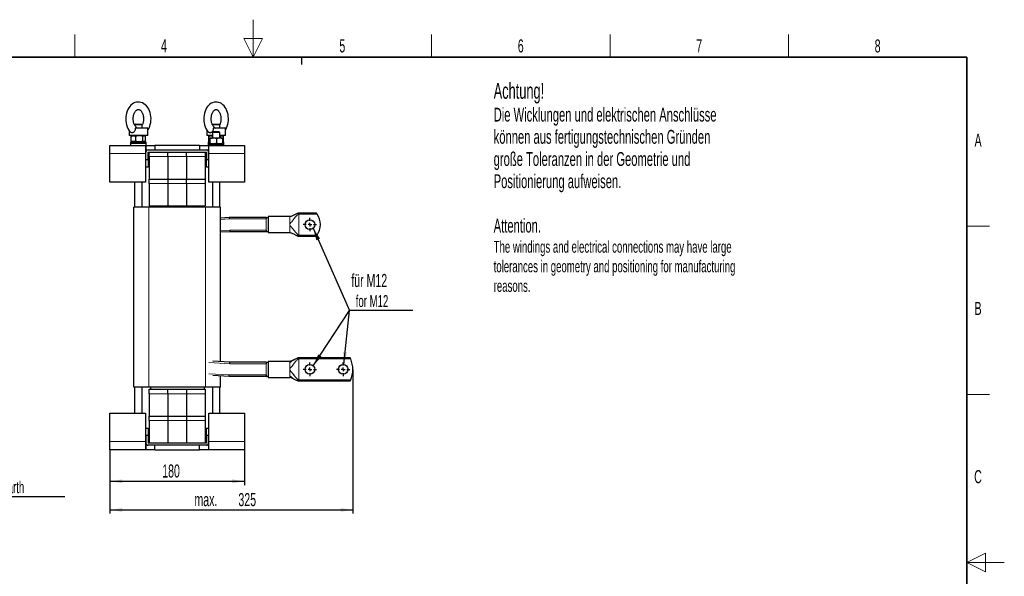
# Model space of a CAD drawing. Header units: millimetres. Extents: x 5 to 418, y 2 to 292.
# Tile 20 of 20: x 155 to 418, y 144 to 292. Entities that reach past the tile are written whole.
import ezdxf

# ---------------------------------------------------------------- set-up
doc = ezdxf.new("R2010")
doc.units = ezdxf.units.MM
doc.layers.add('SLD-0', color=7, linetype='Continuous')
doc.styles.add('SLDTEXTSTYLE0', font='TXT', dxfattribs={"width": 0.605})
doc.dimstyles.new('SLDDIMSTYLE1', dxfattribs={"dimtxt": 3.5, "dimasz": 3.302, "dimexe": 0, "dimexo": 0.0625, "dimgap": 0.875, "dimtad": 1, "dimlfac": 5, "dimrnd": 1e-09, "dimzin": 12, "dimdsep": 46, "dimtxsty": 'SLDTEXTSTYLE0', "dimsah": 1, "dimcen": 0.09, "dimadec": 0, "dimazin": 3, "dimtfac": 1, "dimtofl": 0, "dimtmove": 0, "dimatfit": 3, "dimfxl": 1, "dimfrac": 2, "dimtolj": 1, "dimtzin": 12, "dimarcsym": 0})
doc.dimstyles.new('SLDDIMSTYLE4', dxfattribs={"dimtxt": 0.18, "dimasz": 3.302, "dimexe": 0, "dimexo": 0.0625, "dimgap": 0, "dimtad": 0, "dimtih": 1, "dimtoh": 1, "dimdec": 0, "dimrnd": 1e-09, "dimzin": 0, "dimdsep": 46, "dimtxsty": 'Standard', "dimsah": 1, "dimcen": 0.09, "dimadec": 0, "dimazin": 0, "dimtfac": 3.302, "dimtdec": 0, "dimtofl": 0, "dimtmove": 0, "dimatfit": 3, "dimfxl": 1, "dimfrac": 2, "dimtolj": 1, "dimtzin": 0, "dimarcsym": 0})

# ---------------------------------------------------------------- blocks, each defined once
blk = doc.blocks.new('SW_NOTE_0')
at = {"layer": 'SLD-0', "color": 0}
blk.add_line((30.24, 0), (0, 0), dxfattribs=at)
at = {"layer": 'SLD-0', "color": 0, "attachment_point": 1, "style": 'SLDTEXTSTYLE0'}
for s, insert, char_height in [('M10 Erdung', (0.48, 9.78), 3.5), ('protective earth', (1.67, 4.12), 3.175)]:
    blk.add_mtext(s, dxfattribs=dict(at, insert=insert, char_height=char_height))
blk = doc.blocks.new('_D_4')
at = {"layer": 'SLD-0'}
for p, q in [((178.67, 177.44), (178.67, 168.01)), ((214.67, 177.44), (214.67, 168.01)), ((178.67, 169.01), (214.67, 169.01))]:
    blk.add_line(p, q, dxfattribs=at)
for points in [[(178.67, 169.01), (181.97, 168.5), (181.97, 169.52)], [(214.67, 169.01), (211.37, 169.52), (211.37, 168.5)]]:
    blk.add_solid(points, dxfattribs=at)
at = {"layer": 'SLD-0', "insert": (192.66, 173.52), "char_height": 3.5, "attachment_point": 1, "style": 'SLDTEXTSTYLE0'}
blk.add_mtext('180', dxfattribs=at)
blk = doc.blocks.new('_D_5')
at = {"layer": 'SLD-0', "color": 7}
for p, q in [((243.67, 198.95), (243.67, 160.35)), ((178.67, 177.44), (178.67, 160.35)), ((178.67, 161.35), (243.67, 161.35))]:
    blk.add_line(p, q, dxfattribs=at)
for points in [[(178.67, 161.35), (181.97, 160.84), (181.97, 161.86)], [(243.67, 161.35), (240.37, 161.86), (240.37, 160.84)]]:
    blk.add_solid(points, dxfattribs=at)
at = {"layer": 'SLD-0', "color": 7, "char_height": 3.5, "attachment_point": 1, "style": 'SLDTEXTSTYLE0'}
for s, insert in [('max.', (201.28, 165.86)), ('325', (213.04, 165.86))]:
    blk.add_mtext(s, dxfattribs=dict(at, insert=insert))
blk = doc.blocks.new('SW_NOTE_0_1')
at = {"layer": 'SLD-0', "color": 0}
blk.add_line((17, 0), (0, 0), dxfattribs=at)
blk.add_line((17, 0), (0, 0), dxfattribs=at)
blk.add_line((17, 0), (0, 0), dxfattribs=at)
at = {"layer": 'SLD-0', "color": 0, "attachment_point": 1, "style": 'SLDTEXTSTYLE0'}
for s, insert, char_height in [('für M12', (0.5, 9.79), 3.5), ('for M12', (1.69, 4.12), 3.175)]:
    blk.add_mtext(s, dxfattribs=dict(at, insert=insert, char_height=char_height))
blk = doc.blocks.new('SW_CENTERMARKSYMBOL_0')
at = {"layer": 'SLD-0', "color": 0}
for p, q in [((-1, 0), (-1.8, 0)), ((0, 0), (-0.5, 0)), ((0, 1), (0, 1.8)), ((0, 0), (0, 0.5)), ((0, 0), (0, -0.5)), ((0, 0), (0.5, 0)), ((1, 0), (1.8, 0)), ((0, -1), (0, -1.8))]:
    blk.add_line(p, q, dxfattribs=at)
blk = doc.blocks.new('SW_CENTERMARKSYMBOL_1')
at = {"layer": 'SLD-0', "color": 0}
for p, q in [((-1, 0), (-1.8, 0)), ((0, 0), (-0.5, 0)), ((0, 1), (0, 1.8)), ((0, 0), (0, 0.5)), ((0, 0), (0, -0.5)), ((0, 0), (0.5, 0)), ((1, 0), (1.8, 0)), ((0, -1), (0, -1.8))]:
    blk.add_line(p, q, dxfattribs=at)
blk = doc.blocks.new('SW_CENTERMARKSYMBOL_2')
at = {"layer": 'SLD-0', "color": 0}
for p, q in [((-1, 0), (-1.8, 0)), ((0, 0), (-0.5, 0)), ((0, 1), (0, 1.8)), ((0, 0), (0, 0.5)), ((0, 0), (0, -0.5)), ((0, 0), (0.5, 0)), ((1, 0), (1.8, 0)), ((0, -1), (0, -1.8))]:
    blk.add_line(p, q, dxfattribs=at)

msp = doc.modelspace()

# ---------------------------------------------------------------- linework, layer by layer
at = {"color": 7, "linetype": 'Continuous', "lineweight": 25}
for p, q in [((185.4718, 264.5356), (185.2718, 264.3356)), ((187.2718, 264.3356), (185.2718, 264.3356)), ((185.4718, 264.5356), (187.0718, 264.5356)), ((185.9029, 263.5748), (186.0647, 263.4756)), ((187.2718, 264.3356), (187.0718, 264.5356)), ((187.2718, 263.4756), (187.2718, 264.3356)), ((207.8773, 264.3356), (206.0718, 264.3356)), ((206.2718, 264.5356), (206.103, 264.3669)), ((206.2718, 264.5356), (207.7162, 264.5356)), ((206.7482, 263.5646), (206.895, 263.4756)), ((207.7162, 264.5356), (207.8718, 264.5356)), ((208.0718, 264.3356), (207.8718, 264.5356)), ((208.0718, 264.3356), (207.8773, 264.3356)), ((208.0718, 263.4756), (208.0718, 264.3356)), ((183.7718, 262.9253), (183.7718, 261.4756)), ((188.1016, 261.4756), (183.7718, 261.4756)), ((184.3308, 260.0275), (184.3308, 261.3238)), ((184.5718, 261.4756), (184.4457, 261.4028)), ((188.7718, 263.4756), (185.4365, 263.4756)), ((185.555, 260.0275), (185.555, 261.3238)), ((187.496, 260.0275), (187.496, 261.3238)), ((188.0979, 261.4028), (187.9718, 261.4756)), ((188.7718, 261.4756), (188.1016, 261.4756)), ((188.2128, 260.0275), (188.2128, 261.3238)), ((188.7718, 261.4756), (188.7718, 263.4756)), ((204.5718, 263.0106), (204.5718, 261.4756)), ((206.0718, 261.4756), (204.5718, 261.4756)), ((205.1308, 260.0275), (205.1308, 261.3238)), ((205.3718, 261.4756), (205.2457, 261.4028)), ((205.3777, 260.8756), (206.3471, 260.8756)), ((206.2718, 262.5356), (206.0718, 262.3356)), ((206.0718, 262.3356), (206.0718, 260.8756)), ((207.6631, 262.3356), (206.0718, 262.3356)), ((207.5448, 262.5356), (206.2718, 262.5356)), ((209.5718, 263.4756), (206.3096, 263.4756)), ((206.3471, 260.8756), (208.0412, 260.8756)), ((207.8718, 262.5356), (207.5448, 262.5356)), ((208.0718, 262.3356), (207.6631, 262.3356)), ((208.0718, 262.3356), (207.8718, 262.5356)), ((208.0412, 260.8756), (208.7699, 260.8756)), ((208.0718, 260.8756), (208.0718, 262.3356)), ((209.5718, 261.4756), (208.0718, 261.4756)), ((208.296, 261.3238), (208.0718, 261.3757)), ((208.296, 260.8756), (208.296, 261.3238)), ((208.8979, 261.4028), (208.7718, 261.4756)), ((209.0128, 260.0275), (209.0128, 261.3238)), ((209.5718, 261.4756), (209.5718, 263.4756)), ((178.6718, 256.6756), (178.6718, 258.8756)), ((178.6718, 258.8756), (188.1718, 258.8756)), ((184.3718, 259.8756), (184.1718, 259.6756)), ((184.1718, 259.6756), (184.1718, 259.4756)), ((188.3718, 259.6756), (184.1718, 259.6756)), ((184.1718, 259.4756), (184.1718, 258.8756)), ((184.1718, 259.4756), (188.3718, 259.4756)), ((184.1718, 259.4756), (185.1808, 259.4756)), ((184.3718, 259.8756), (188.1718, 259.8756)), ((184.4457, 259.9484), (184.5718, 259.8756)), ((185.1808, 259.4756), (188.3718, 259.4756)), ((187.9718, 259.8756), (188.0979, 259.9484)), ((188.3718, 259.6756), (188.1718, 259.8756)), ((188.1718, 258.8756), (188.1718, 256.6756)), ((188.1718, 258.8756), (188.3425, 258.8756)), ((188.3425, 258.8756), (190.6718, 258.8756)), ((188.3718, 259.4756), (188.3718, 259.6756)), ((188.3718, 258.8756), (188.3718, 259.4756)), ((190.6718, 258.8756), (190.6718, 257.6756)), ((202.6718, 258.8756), (190.6718, 258.8756)), ((202.6718, 258.8756), (202.6718, 257.6756)), ((202.6718, 258.8756), (205.0011, 258.8756)), ((205.1718, 259.8756), (204.9718, 259.6756)), ((204.9718, 259.6756), (204.9718, 259.4756)), ((205.2961, 259.6756), (204.9718, 259.6756)), ((204.9718, 259.4756), (204.9718, 259.0756)), ((204.9718, 259.4756), (205.2961, 259.4756)), ((205.1718, 259.2756), (204.9718, 259.0756)), ((204.9718, 259.0756), (204.9718, 258.8756)), ((209.1718, 259.0756), (204.9718, 259.0756)), ((205.0011, 258.8756), (205.1718, 258.8756)), ((205.2961, 259.9658), (205.1308, 260.0275)), ((205.1718, 259.8756), (205.2961, 259.8756)), ((205.1718, 259.2756), (208.9718, 259.2756)), ((205.1718, 256.6756), (205.1718, 258.8756)), ((205.1718, 258.8756), (214.6718, 258.8756)), ((205.2457, 259.9484), (205.2961, 259.9193)), ((205.2961, 259.4275), (205.2961, 260.7238)), ((205.4593, 259.4275), (205.4593, 260.7238)), ((207.2349, 259.4275), (207.2349, 260.7238)), ((208.8475, 259.4275), (208.8475, 260.7238)), ((209.0128, 260.0275), (208.8475, 259.9404)), ((208.8475, 259.9193), (208.8979, 259.9484)), ((208.8475, 259.8756), (208.9718, 259.8756)), ((209.1718, 259.6756), (208.8475, 259.6756)), ((208.8475, 259.4756), (209.1718, 259.4756)), ((209.1718, 259.6756), (208.9718, 259.8756)), ((209.1718, 259.0756), (208.9718, 259.2756)), ((209.1718, 259.4756), (209.1718, 259.6756)), ((209.1718, 259.0756), (209.1718, 259.4756)), ((209.1718, 258.8756), (209.1718, 259.0756)), ((214.6718, 258.8756), (214.6718, 256.6756)), ((178.6718, 249.0756), (178.6718, 256.6756)), ((188.1718, 257.6756), (188.3425, 257.6756)), ((188.1718, 256.6756), (188.1718, 249.0756)), ((188.2718, 255.0756), (188.2718, 257.0756)), ((188.3425, 257.6756), (188.8718, 257.6756)), ((188.8718, 257.6756), (204.4718, 257.6756)), ((188.8718, 255.0756), (188.8718, 257.0756)), ((188.8718, 257.0756), (204.4718, 257.0756)), ((189.1718, 255.8756), (189.1718, 257.0756)), ((189.1718, 255.8756), (189.1718, 249.8756)), ((194.1718, 255.8756), (194.1718, 257.0756)), ((194.1718, 255.8756), (194.1718, 249.8756)), ((199.1718, 255.8756), (199.1718, 257.0756)), ((199.1718, 255.8756), (199.1718, 249.8756)), ((204.1718, 257.0756), (204.1718, 255.8756)), ((204.1718, 255.8756), (204.1718, 249.8756)), ((204.4718, 257.6756), (205.0011, 257.6756)), ((204.4718, 255.0756), (204.4718, 257.0756)), ((205.0011, 257.6756), (205.1718, 257.6756)), ((205.0718, 255.0756), (205.0718, 257.0756)), ((205.1718, 249.0756), (205.1718, 256.6756)), ((214.6718, 256.6756), (214.6718, 249.0756)), ((188.2718, 255.0756), (188.8718, 255.0756)), ((188.2718, 253.0756), (188.2718, 255.0756)), ((188.8718, 253.0756), (188.2718, 253.0756)), ((188.8718, 255.0756), (188.8718, 253.0756)), ((204.4718, 255.0756), (205.0718, 255.0756)), ((204.4718, 253.0756), (204.4718, 255.0756)), ((205.0718, 253.0756), (204.4718, 253.0756)), ((205.0718, 255.0756), (205.0718, 253.0756)), ((188.1718, 249.0756), (178.6718, 249.0756)), ((185.2718, 249.0756), (185.2718, 242.3556)), ((187.2718, 242.3556), (187.2718, 249.0756)), ((189.1718, 248.6756), (189.1718, 249.8756)), ((189.1718, 249.8756), (194.1718, 249.8756)), ((189.1718, 248.6756), (189.1718, 242.6756)), ((194.1718, 249.8756), (194.1718, 248.6756)), ((194.1718, 249.8756), (199.1718, 249.8756)), ((194.1718, 248.6756), (194.1718, 242.6756)), ((199.1718, 249.8756), (204.1718, 249.8756)), ((199.1718, 248.6756), (199.1718, 249.8756)), ((199.1718, 248.6756), (199.1718, 242.6756)), ((204.1718, 249.8756), (204.1718, 248.6756)), ((204.1718, 248.6756), (204.1718, 242.6756)), ((214.6718, 249.0756), (205.1718, 249.0756)), ((206.0718, 249.0756), (206.0718, 242.3556)), ((208.0718, 242.3556), (208.0718, 249.0756)), ((189.1718, 242.6756), (194.1718, 242.6756)), ((189.4918, 242.6756), (189.4918, 242.3556)), ((194.1718, 242.6756), (199.1718, 242.6756)), ((199.1718, 242.6756), (204.1718, 242.6756)), ((203.8518, 242.6756), (203.8518, 242.3556)), ((185.0718, 194.1556), (185.0718, 242.3556)), ((189.0718, 242.3556), (185.0718, 242.3556)), ((204.2718, 242.3556), (189.0718, 242.3556)), ((208.2718, 242.3556), (204.2718, 242.3556)), ((208.2718, 200.9945), (208.2718, 242.3556)), ((226.7718, 239.8145), (220.9718, 239.8145)), ((220.9718, 239.8145), (220.9718, 235.5545)), ((233.8948, 240.7845), (229.1718, 240.7845)), ((210.5319, 239.581), (208.2718, 239.4446)), ((210.5319, 239.581), (210.556, 239.1818)), ((220.4718, 239.581), (210.5319, 239.581)), ((210.7608, 235.7879), (208.2718, 235.6377)), ((210.7367, 236.1872), (210.7608, 235.7879)), ((220.4718, 235.7879), (210.7608, 235.7879)), ((220.9718, 235.5545), (226.7718, 235.5545)), ((229.1718, 234.5845), (233.8948, 234.5845)), ((210.7608, 200.8442), (206.2083, 201.119)), ((210.7367, 200.445), (210.7608, 200.8442)), ((220.4718, 200.8442), (210.7608, 200.8442)), ((226.7718, 201.0777), (220.9718, 201.0777)), ((220.9718, 201.0777), (220.9718, 196.8177)), ((226.7718, 201.0777), (226.9032, 201.099)), ((242.9703, 202.0477), (229.1718, 202.0477)), ((210.5319, 197.0511), (206.2083, 197.3121)), ((208.2718, 194.1556), (208.2718, 197.1875)), ((210.5319, 197.0511), (210.556, 197.4504)), ((220.4718, 197.0511), (210.5319, 197.0511)), ((220.9718, 196.8177), (226.7718, 196.8177)), ((227.0539, 196.7701), (226.7718, 196.8177)), ((229.1718, 195.8477), (242.9703, 195.8477)), ((189.0718, 194.1556), (185.0718, 194.1556)), ((185.2718, 194.1556), (185.2718, 187.2356)), ((187.2718, 187.2356), (187.2718, 194.1556)), ((204.2718, 194.1556), (189.0718, 194.1556)), ((189.1718, 193.6356), (189.4918, 193.6356)), ((189.1718, 192.4356), (189.1718, 193.6356)), ((189.1718, 192.4356), (189.1718, 186.4356)), ((189.4918, 194.1556), (189.4918, 193.6356)), ((189.4918, 193.6356), (203.8518, 193.6356)), ((194.1718, 192.4356), (194.1718, 193.6356)), ((194.1718, 192.4356), (194.1718, 186.4356)), ((199.1718, 193.6356), (199.1718, 192.4356)), ((199.1718, 192.4356), (199.1718, 186.4356)), ((203.8518, 194.1556), (203.8518, 193.6356)), ((203.8518, 193.6356), (204.1718, 193.6356)), ((204.1718, 193.6356), (204.1718, 192.4356)), ((204.1718, 192.4356), (204.1718, 186.4356)), ((208.2718, 194.1556), (204.2718, 194.1556)), ((206.0718, 194.1556), (206.0718, 187.2356)), ((208.0718, 187.2356), (208.0718, 194.1556)), ((178.6718, 187.2356), (188.1718, 187.2356)), ((178.6718, 179.6356), (178.6718, 187.2356)), ((188.1718, 187.2356), (188.1718, 179.6356)), ((205.1718, 187.2356), (214.6718, 187.2356)), ((205.1718, 179.6356), (205.1718, 187.2356)), ((214.6718, 187.2356), (214.6718, 179.6356)), ((189.1718, 186.4356), (194.1718, 186.4356)), ((189.1718, 185.2356), (189.1718, 186.4356)), ((189.1718, 185.2356), (189.1718, 179.2356)), ((194.1718, 186.4356), (199.1718, 186.4356)), ((194.1718, 186.4356), (194.1718, 185.2356)), ((194.1718, 185.2356), (194.1718, 179.2356)), ((199.1718, 186.4356), (199.1718, 185.2356)), ((199.1718, 186.4356), (204.1718, 186.4356)), ((199.1718, 185.2356), (199.1718, 179.2356)), ((204.1718, 186.4356), (204.1718, 185.2356)), ((204.1718, 185.2356), (204.1718, 179.2356)), ((188.2718, 183.2356), (188.8718, 183.2356)), ((188.2718, 181.2356), (188.2718, 183.2356)), ((188.8718, 183.2356), (188.8718, 181.2356)), ((204.4718, 183.2356), (205.0718, 183.2356)), ((204.4718, 181.2356), (204.4718, 183.2356)), ((205.0718, 183.2356), (205.0718, 181.2356)), ((178.6718, 177.4356), (178.6718, 179.6356)), ((188.1718, 179.6356), (188.1718, 177.4356)), ((188.8718, 181.2356), (188.2718, 181.2356)), ((188.2718, 181.2356), (188.2718, 179.2356)), ((188.8718, 181.2356), (188.8718, 179.2356)), ((204.4718, 179.2356), (188.8718, 179.2356)), ((204.4718, 181.2356), (204.4718, 179.2356)), ((205.0718, 181.2356), (204.4718, 181.2356)), ((205.0718, 181.2356), (205.0718, 179.2356)), ((205.1718, 177.4356), (205.1718, 179.6356)), ((214.6718, 179.6356), (214.6718, 177.4356)), ((188.1718, 177.4356), (178.6718, 177.4356)), ((188.3425, 178.6356), (188.1718, 178.6356)), ((188.3425, 177.4356), (188.1718, 177.4356)), ((188.8718, 178.6356), (188.3425, 178.6356)), ((190.6718, 177.4356), (188.3425, 177.4356)), ((204.4718, 178.6356), (188.8718, 178.6356)), ((190.6718, 177.4356), (190.6718, 178.6356)), ((190.6718, 177.4356), (202.6718, 177.4356)), ((202.6718, 177.4356), (202.6718, 178.6356)), ((205.0011, 177.4356), (202.6718, 177.4356)), ((205.0011, 178.6356), (204.4718, 178.6356)), ((205.1718, 178.6356), (205.0011, 178.6356)), ((205.1718, 177.4356), (205.0011, 177.4356)), ((214.6718, 177.4356), (205.1718, 177.4356))]:
    msp.add_line(p, q, dxfattribs=at)
at = {"color": 7, "linetype": 'Continuous', "lineweight": 18}
for p, q in [((188.3425, 258.8756), (188.3425, 257.6756)), ((205.0011, 258.8756), (205.0011, 257.6756)), ((188.1718, 256.6756), (178.6718, 256.6756)), ((194.1718, 255.8756), (189.1718, 255.8756)), ((199.1718, 255.8756), (194.1718, 255.8756)), ((204.1718, 255.8756), (199.1718, 255.8756)), ((214.6718, 256.6756), (205.1718, 256.6756)), ((194.1718, 248.6756), (189.1718, 248.6756)), ((199.1718, 248.6756), (194.1718, 248.6756)), ((204.1718, 248.6756), (199.1718, 248.6756)), ((189.0718, 194.1556), (189.0718, 242.3556)), ((204.2718, 194.1556), (204.2718, 242.3556)), ((229.1718, 240.4978), (229.1718, 234.8711)), ((229.1718, 240.4978), (234.1052, 240.4978)), ((210.556, 239.1818), (208.2718, 239.0439)), ((220.4718, 239.1818), (210.556, 239.1818)), ((220.4718, 239.1818), (220.4718, 236.1872)), ((226.7718, 237.5507), (226.7718, 237.8182)), ((210.7367, 236.1872), (208.2718, 236.0384)), ((220.4718, 236.1872), (210.7367, 236.1872)), ((234.1052, 234.8711), (229.1718, 234.8711)), ((210.7367, 200.445), (205.1606, 200.7815)), ((220.4718, 200.445), (210.7367, 200.445)), ((220.4718, 200.445), (220.4718, 197.4504)), ((226.7718, 200.6709), (226.7718, 200.7428)), ((229.1718, 202.0477), (229.1718, 202.0321)), ((229.1718, 201.761), (229.1718, 196.1344)), ((229.1718, 201.761), (243.0994, 201.761)), ((210.556, 197.4504), (205.1606, 197.776)), ((226.7718, 198.8139), (226.7718, 199.0814)), ((220.4718, 197.4504), (210.556, 197.4504)), ((226.7718, 197.1526), (226.7718, 197.2245)), ((243.0994, 196.1344), (229.1718, 196.1344)), ((229.1718, 195.8633), (229.1718, 195.8477)), ((194.1718, 192.4356), (189.1718, 192.4356)), ((199.1718, 192.4356), (194.1718, 192.4356)), ((204.1718, 192.4356), (199.1718, 192.4356)), ((194.1718, 185.2356), (189.1718, 185.2356)), ((199.1718, 185.2356), (194.1718, 185.2356)), ((204.1718, 185.2356), (199.1718, 185.2356)), ((178.6718, 179.6356), (188.1718, 179.6356)), ((205.1718, 179.6356), (214.6718, 179.6356)), ((188.3425, 177.4356), (188.3425, 178.6356)), ((205.0011, 177.4356), (205.0011, 178.6356))]:
    msp.add_line(p, q, dxfattribs=at)
at = {"color": 7, "linetype": 'Continuous', "lineweight": 25, "flags": 128}
for points in [[(188.7718, 262.9307), (188.8854, 263.0928), (189.122, 263.5251), (189.3182, 263.9933), (189.4713, 264.4897), (189.5792, 265.0066), (189.6409, 265.5366), (189.6559, 266.0728), (189.6239, 266.6082), (189.545, 267.1358), (189.4196, 267.6488), (189.2483, 268.1404), (189.032, 268.6037), (188.7722, 269.0317), (188.4714, 269.4163), (188.134, 269.7497), (187.7661, 270.0249), (187.3755, 270.2364), (186.9706, 270.3815), (186.5596, 270.4598), (186.1493, 270.4728), (185.7453, 270.4225), (185.3531, 270.3115), (184.9765, 270.1421), (184.6187, 269.9161), (184.2833, 269.6351), (183.9743, 269.3015), (183.6963, 268.9189), (183.4541, 268.4925), (183.2517, 268.0291), (183.0921, 267.5364), (182.9775, 267.0221), (182.9089, 266.4935), (182.8869, 265.9578), (182.912, 265.4218), (182.984, 264.8927), (183.1025, 264.3771), (183.2671, 263.8819), (183.4768, 263.414), (183.7304, 262.9803), (184.0253, 262.5888), (184.2283, 262.3802), (184.2283, 262.3802)], [(209.5718, 263.014), (209.6347, 263.1068), (209.864, 263.5411), (210.0537, 264.011), (210.201, 264.5084), (210.3042, 265.0256), (210.3625, 265.5556), (210.3755, 266.0912), (210.3429, 266.6257), (210.2648, 267.1523), (210.1417, 267.6642), (209.9738, 268.1547), (209.7619, 268.6173), (209.5071, 269.0448), (209.2115, 269.4293), (208.8792, 269.7623), (208.5165, 270.0364), (208.1314, 270.2458), (207.7328, 270.3878), (207.3291, 270.4625), (206.927, 270.4715), (206.5322, 270.4174), (206.1499, 270.303), (205.7835, 270.1307), (205.4358, 269.9021), (205.11, 269.6187), (204.8101, 269.2824), (204.5408, 268.8968), (204.3067, 268.4676), (204.1117, 268.0018), (203.959, 267.5075), (203.8501, 266.9924), (203.786, 266.4637), (203.7672, 265.9284), (203.794, 265.3933), (203.8663, 264.8654), (203.9837, 264.3513), (204.1459, 263.8576), (204.3523, 263.3911), (204.6017, 262.9587), (204.8923, 262.5683), (205.059, 262.3954), (205.059, 262.3954)]]:
    msp.add_lwpolyline(points, dxfattribs=at)
at = {"color": 7, "linetype": 'Continuous', "lineweight": 25}
for centre in [(232.1718, 237.6845), (232.1718, 198.9477), (241.0718, 198.9477)]:
    msp.add_circle(centre, 1.3, dxfattribs=at)
for centre, radius, start, end in [((188.8718, 257.0756), 0.6, 90, 180), ((204.4718, 257.0756), 0.6, 0, 90), ((229.9718, 237.6845), 5, 325.759583, 34.240417), ((236.4718, 198.9477), 7.2, 336.999402, 23.000598), ((188.8718, 179.2356), 0.6, 180, 270), ((204.4718, 179.2356), 0.6, 270, 0)]:
    msp.add_arc(centre, radius, start, end, dxfattribs=at)
for points, knots in [([(185.9064, 263.5804), (185.8526, 263.6144), (185.7412, 263.6848), (185.5628, 263.8585), (185.3887, 264.0864), (185.2317, 264.3614), (185.0979, 264.6773), (184.9928, 265.0275), (184.9206, 265.4032), (184.8845, 265.7948), (184.8862, 266.1918), (184.9257, 266.583), (185.0012, 266.9574), (185.1092, 267.3048), (185.2447, 267.6158), (185.4011, 267.8829), (185.5703, 268.1007), (185.7439, 268.2667), (185.9137, 268.3819), (186.0755, 268.4513), (186.2336, 268.4813), (186.3879, 268.472), (186.5532, 268.4199), (186.7195, 268.3264), (186.8923, 268.1847), (187.0665, 267.9891), (187.2331, 267.7379), (187.3796, 267.4425), (187.5002, 267.1091), (187.5899, 266.7455), (187.645, 266.3608), (187.663, 265.9652), (187.643, 265.5698), (187.586, 265.1849), (187.4936, 264.8237), (187.3875, 264.5256), (187.3046, 264.3685), (187.2718, 264.3064)], [0, 0, 0, 0, 0.02769211, 0.05730677, 0.08588281, 0.11413341, 0.14236191, 0.17068345, 0.19914124, 0.22771296, 0.25634395, 0.28496406, 0.31347802, 0.34182337, 0.369961, 0.39789779, 0.42572479, 0.45361602, 0.48194363, 0.51146853, 0.54363059, 0.58102167, 0.61246339, 0.64105571, 0.6682891, 0.69724038, 0.72559682, 0.75382584, 0.78208761, 0.81047446, 0.83899244, 0.86760074, 0.89623605, 0.9248137, 0.95325322, 0.98150126, 1, 1, 1, 1]), ([(206.7519, 263.5708), (206.7509, 263.5713), (206.7036, 263.596), (206.5955, 263.6753), (206.4291, 263.8382), (206.2626, 264.0617), (206.1113, 264.3315), (205.9809, 264.6437), (205.8772, 264.9912), (205.8046, 265.3656), (205.7665, 265.7573), (205.7647, 266.1554), (205.7994, 266.549), (205.8691, 266.9268), (205.9706, 267.2781), (206.0988, 267.5936), (206.2473, 267.8653), (206.4081, 268.0874), (206.5722, 268.2569), (206.7307, 268.3745), (206.8775, 268.4455), (207.0144, 268.4782), (207.1426, 268.4768), (207.283, 268.4395), (207.4326, 268.362), (207.593, 268.2375), (207.7593, 268.059), (207.9222, 267.8235), (208.0686, 267.542), (208.1926, 267.2197), (208.2886, 266.8643), (208.3524, 266.4844), (208.3811, 266.09), (208.3733, 265.6921), (208.3294, 265.3013), (208.2504, 264.9305), (208.1529, 264.6138), (208.0728, 264.4412), (208.039, 264.3684)], [0, 0, 0, 0, 0.00059222, 0.02814197, 0.05741783, 0.08573835, 0.11382519, 0.14194277, 0.17021656, 0.19867395, 0.22727924, 0.25596654, 0.2846567, 0.31324118, 0.34164358, 0.36980818, 0.39771908, 0.42543625, 0.45313916, 0.48112189, 0.51008685, 0.54142352, 0.57803909, 0.61027965, 0.63906563, 0.66625182, 0.69514526, 0.72335383, 0.75144334, 0.77959359, 0.80791613, 0.8364173, 0.86505117, 0.89374713, 0.92241848, 0.95096206, 0.97930649, 1, 1, 1, 1]), ([(185.4365, 263.4756), (185.4378, 263.3044), (185.4399, 263.0189), (185.2798, 262.6518), (185.0644, 262.4106), (184.8085, 262.2638), (184.557, 262.2196), (184.3543, 262.2565), (184.266, 262.3484), (184.2319, 262.3838)], [0, 0, 0, 0, 0.21416997, 0.3571706, 0.50059696, 0.63619869, 0.77333476, 0.91249666, 1, 1, 1, 1]), ([(184.3308, 261.3238), (184.4302, 261.3662), (184.6308, 261.4519), (184.8382, 261.4677), (184.9429, 261.4756)], [0, 0, 0, 0, 0.49545796, 1, 1, 1, 1]), ([(184.3308, 261.3238), (184.3574, 261.3466), (184.3959, 261.3796), (184.436, 261.3909), (184.4483, 261.3943)], [0, 0, 0, 0, 0.692468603, 1, 1, 1, 1]), ([(184.9429, 261.4756), (184.9574, 261.4754), (185.0673, 261.4741), (185.2744, 261.4409), (185.4609, 261.3631), (185.555, 261.3238)], [0, 0, 0, 0, 0.07008803, 0.5307834, 1, 1, 1, 1]), ([(186.5255, 261.4756), (186.5025, 261.4754), (186.3283, 261.4741), (185.9998, 261.4409), (185.7042, 261.3631), (185.555, 261.3238)], [0, 0, 0, 0, 0.07008803, 0.5307834, 1, 1, 1, 1]), ([(187.496, 261.3238), (187.3384, 261.3662), (187.0203, 261.4519), (186.6914, 261.4677), (186.5255, 261.4756)], [0, 0, 0, 0, 0.49545796, 1, 1, 1, 1]), ([(187.496, 261.3238), (187.5228, 261.3443), (187.6396, 261.4337), (187.7609, 261.4574), (187.8544, 261.4756)], [0, 0, 0, 0, 0.22970824, 1, 1, 1, 1]), ([(187.8544, 261.4756), (187.8843, 261.4737), (188.0056, 261.466), (188.1238, 261.3849), (188.2128, 261.3238)], [0, 0, 0, 0, 0.246579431, 1, 1, 1, 1]), ([(206.3096, 263.4756), (206.3109, 263.3044), (206.3131, 263.0189), (206.1511, 262.6518), (205.9327, 262.4106), (205.672, 262.2639), (205.414, 262.2192), (205.1988, 262.259), (205.1021, 262.3564), (205.0618, 262.397)], [0, 0, 0, 0, 0.21162195, 0.35292127, 0.49464126, 0.62862971, 0.76413425, 0.90164051, 1, 1, 1, 1]), ([(205.1308, 261.3238), (205.2302, 261.3662), (205.4308, 261.4519), (205.6382, 261.4677), (205.7429, 261.4756)], [0, 0, 0, 0, 0.49545796, 1, 1, 1, 1]), ([(205.1308, 261.3238), (205.1574, 261.3466), (205.1959, 261.3796), (205.236, 261.3909), (205.2483, 261.3943)], [0, 0, 0, 0, 0.692468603, 1, 1, 1, 1]), ([(205.3777, 260.8756), (205.3757, 260.8754), (205.3611, 260.8741), (205.3335, 260.8409), (205.3086, 260.7631), (205.2961, 260.7238)], [0, 0, 0, 0, 0.07008803, 0.5307834, 1, 1, 1, 1]), ([(205.4593, 260.7238), (205.446, 260.7662), (205.4193, 260.8519), (205.3916, 260.8677), (205.3777, 260.8756)], [0, 0, 0, 0, 0.49545796, 1, 1, 1, 1]), ([(205.4593, 260.7238), (205.5257, 260.7443), (205.8149, 260.8337), (206.1155, 260.8574), (206.3471, 260.8756)], [0, 0, 0, 0, 0.22970824, 1, 1, 1, 1]), ([(205.7429, 261.4756), (205.7574, 261.4754), (205.8672, 261.4736), (205.9785, 261.4642), (206.0716, 261.4295), (206.0718, 261.4294)], [0, 0, 0, 0, 0.13177687, 0.99795901, 1, 1, 1, 1]), ([(206.3471, 260.8756), (206.4212, 260.8737), (206.7217, 260.866), (207.0144, 260.7849), (207.2349, 260.7238)], [0, 0, 0, 0, 0.24657943, 1, 1, 1, 1]), ([(207.2349, 260.7238), (207.3659, 260.7662), (207.6302, 260.8519), (207.9034, 260.8677), (208.0412, 260.8756)], [0, 0, 0, 0, 0.49545796, 1, 1, 1, 1]), ([(208.0412, 260.8756), (208.0603, 260.8754), (208.2051, 260.8741), (208.4779, 260.8409), (208.7236, 260.7631), (208.8475, 260.7238)], [0, 0, 0, 0, 0.07008803, 0.5307834, 1, 1, 1, 1]), ([(208.296, 261.3238), (208.3228, 261.3443), (208.4396, 261.4337), (208.5609, 261.4574), (208.6544, 261.4756)], [0, 0, 0, 0, 0.22970824, 1, 1, 1, 1]), ([(208.6544, 261.4756), (208.6843, 261.4737), (208.8056, 261.466), (208.9238, 261.3849), (209.0128, 261.3238)], [0, 0, 0, 0, 0.246579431, 1, 1, 1, 1]), ([(208.7659, 260.8756), (208.7678, 260.8754), (208.7825, 260.8741), (208.8101, 260.8409), (208.8349, 260.7631), (208.8475, 260.7238)], [0, 0, 0, 0, 0.07008803, 0.5307834, 1, 1, 1, 1]), ([(184.9429, 259.8756), (184.9284, 259.8758), (184.8185, 259.8772), (184.6113, 259.9103), (184.4249, 259.9882), (184.3308, 260.0275)], [0, 0, 0, 0, 0.07008803, 0.5307834, 1, 1, 1, 1]), ([(184.4483, 259.957), (184.436, 259.9604), (184.3959, 259.9716), (184.3574, 260.0046), (184.3308, 260.0275)], [0, 0, 0, 0, 0.3075314, 1, 1, 1, 1]), ([(185.555, 260.0275), (185.4556, 259.985), (185.2549, 259.8994), (185.0475, 259.8836), (184.9429, 259.8756)], [0, 0, 0, 0, 0.49545796, 1, 1, 1, 1]), ([(185.555, 260.0275), (185.7126, 259.985), (186.0307, 259.8994), (186.3596, 259.8836), (186.5255, 259.8756)], [0, 0, 0, 0, 0.49545796, 1, 1, 1, 1]), ([(186.5255, 259.8756), (186.5485, 259.8758), (186.7227, 259.8772), (187.0511, 259.9103), (187.3468, 259.9882), (187.496, 260.0275)], [0, 0, 0, 0, 0.07008803, 0.5307834, 1, 1, 1, 1]), ([(187.8544, 259.8756), (187.7609, 259.8939), (187.6396, 259.9176), (187.5228, 260.0069), (187.496, 260.0275)], [0, 0, 0, 0, 0.77029176, 1, 1, 1, 1]), ([(188.2128, 260.0275), (188.1238, 259.9663), (188.0056, 259.8852), (187.8843, 259.8775), (187.8544, 259.8756)], [0, 0, 0, 0, 0.75342057, 1, 1, 1, 1]), ([(205.2483, 259.957), (205.236, 259.9604), (205.1959, 259.9716), (205.1574, 260.0046), (205.1308, 260.0275)], [0, 0, 0, 0, 0.3075314, 1, 1, 1, 1]), ([(205.2961, 259.4275), (205.3093, 259.385), (205.3361, 259.2994), (205.3637, 259.2836), (205.3777, 259.2756)], [0, 0, 0, 0, 0.49545796, 1, 1, 1, 1]), ([(205.3777, 259.2756), (205.3796, 259.2758), (205.3943, 259.2772), (205.4219, 259.3103), (205.4467, 259.3882), (205.4593, 259.4275)], [0, 0, 0, 0, 0.07008803, 0.5307834, 1, 1, 1, 1]), ([(206.3471, 259.2756), (206.1155, 259.2939), (205.8149, 259.3176), (205.5257, 259.4069), (205.4593, 259.4275)], [0, 0, 0, 0, 0.77029176, 1, 1, 1, 1]), ([(207.2349, 259.4275), (207.0144, 259.3663), (206.7217, 259.2852), (206.4212, 259.2775), (206.3471, 259.2756)], [0, 0, 0, 0, 0.75342057, 1, 1, 1, 1]), ([(208.0412, 259.2756), (208.0221, 259.2758), (207.8774, 259.2772), (207.6045, 259.3103), (207.3589, 259.3882), (207.2349, 259.4275)], [0, 0, 0, 0, 0.07008803, 0.5307834, 1, 1, 1, 1]), ([(208.8475, 259.4275), (208.7166, 259.3862), (208.5191, 259.324), (208.248, 259.2821), (208.1103, 259.2778), (208.0412, 259.2756)], [0, 0, 0, 0, 0.49525132, 0.7468182, 1, 1, 1, 1]), ([(208.8475, 259.4275), (208.8342, 259.3862), (208.8143, 259.324), (208.7868, 259.2821), (208.7729, 259.2778), (208.7659, 259.2756)], [0, 0, 0, 0, 0.49525132, 0.746818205, 1, 1, 1, 1]), ([(229.1718, 240.7845), (229.1532, 240.7828), (229.0217, 240.7713), (228.723, 240.6373), (228.2046, 240.4029), (227.6506, 240.119), (227.1643, 239.8837), (226.8909, 239.8309), (226.7718, 239.8079)], [0, 0, 0, 0, 0.01668077, 0.11769087, 0.37615952, 0.71653562, 0.87651027, 1, 1, 1, 1]), ([(234.1052, 240.4978), (234.0775, 240.5378), (234.0228, 240.6166), (233.9549, 240.7072), (233.9112, 240.7638), (233.8959, 240.7831), (233.895, 240.7842), (233.8948, 240.7845)], [0, 0, 0, 0, 0.289726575, 0.570164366, 0.758900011, 0.948894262, 1, 1, 1, 1]), ([(220.9718, 239.4845), (220.8884, 239.5004), (220.7212, 239.5323), (220.555, 239.5647), (220.4718, 239.581)], [0, 0, 0, 0, 0.49894267, 1, 1, 1, 1]), ([(220.4718, 239.581), (220.4718, 239.58), (220.4718, 239.5778), (220.4718, 239.5607), (220.4718, 239.5339), (220.4718, 239.4972), (220.4718, 239.4518), (220.4718, 239.399), (220.4718, 239.3403), (220.4718, 239.2679), (220.4718, 239.2137), (220.4718, 239.1818)], [0, 0, 0, 0, 0.10611069, 0.21222155, 0.318285, 0.42426833, 0.53015918, 0.63595535, 0.741665, 0.84730573, 1, 1, 1, 1]), ([(220.4718, 236.1872), (220.4718, 236.1651), (220.4718, 236.1209), (220.4718, 236.0564), (220.4718, 235.9956), (220.4718, 235.94), (220.4718, 235.8913), (220.4718, 235.8506), (220.4718, 235.8194), (220.4718, 235.7939), (220.4718, 235.7902), (220.4718, 235.7879)], [0, 0, 0, 0, 0.10563039, 0.2112488, 0.31686682, 0.4224843, 0.52810116, 0.63371735, 0.73933293, 0.84494801, 1, 1, 1, 1]), ([(220.4718, 235.7879), (220.555, 235.8042), (220.7212, 235.8367), (220.8884, 235.8686), (220.9718, 235.8845)], [0, 0, 0, 0, 0.501057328, 1, 1, 1, 1]), ([(226.7718, 235.5611), (226.8773, 235.5421), (227.1755, 235.4885), (227.5509, 235.2949), (227.938, 235.1058), (228.2738, 234.9356), (228.5817, 234.7882), (228.8426, 234.6726), (229.0277, 234.6103), (229.1144, 234.5886), (229.1546, 234.5857), (229.1718, 234.5845)], [0, 0, 0, 0, 0.10444659, 0.29510562, 0.47777268, 0.61244479, 0.7660112, 0.90970881, 0.96441885, 0.98480572, 1, 1, 1, 1]), ([(233.8948, 234.5845), (233.8966, 234.5868), (233.9003, 234.5914), (233.9277, 234.6265), (233.9688, 234.6801), (234.0263, 234.7579), (234.0746, 234.8263), (234.1019, 234.8663), (234.1052, 234.8711)], [0, 0, 0, 0, 0.16254147, 0.32450404, 0.49984471, 0.71179528, 0.96472267, 1, 1, 1, 1]), ([(220.9718, 200.7477), (220.8881, 200.7629), (220.7195, 200.7937), (220.5548, 200.8273), (220.4718, 200.8442)], [0, 0, 0, 0, 0.49614575, 1, 1, 1, 1]), ([(220.4718, 200.8442), (220.4718, 200.8432), (220.4718, 200.841), (220.4718, 200.8239), (220.4718, 200.7971), (220.4718, 200.7604), (220.4718, 200.715), (220.4718, 200.6623), (220.4718, 200.6035), (220.4718, 200.5311), (220.4718, 200.477), (220.4718, 200.445)], [0, 0, 0, 0, 0.10611069, 0.21222155, 0.318285, 0.42426833, 0.53015918, 0.63595535, 0.741665, 0.84730573, 1, 1, 1, 1]), ([(229.1718, 202.0477), (229.1564, 202.0467), (229.1089, 202.0435), (229.034, 202.023), (228.8666, 201.9688), (228.6316, 201.8664), (228.3344, 201.7261), (228.048, 201.5828), (227.7753, 201.445), (227.5039, 201.3106), (227.261, 201.2016), (227.0573, 201.1257), (226.9541, 201.1005), (226.9051, 201.0886)], [0, 0, 0, 0, 0.01466828, 0.04536128, 0.08576224, 0.22545807, 0.38340019, 0.53292756, 0.66084257, 0.78489585, 0.90109792, 0.95297547, 1, 1, 1, 1]), ([(243.0994, 201.761), (243.0845, 201.7957), (243.0546, 201.8652), (243.0133, 201.9561), (242.9834, 202.0202), (242.9713, 202.0455), (242.9705, 202.0472), (242.9703, 202.0477)], [0, 0, 0, 0, 0.24041534, 0.48108171, 0.71264111, 0.9230503, 1, 1, 1, 1]), ([(226.7718, 198.8139), (226.859, 198.7073), (227.0504, 198.4732), (227.3097, 198.1482), (227.5911, 197.7951), (227.8827, 197.4312), (228.1899, 197.056), (228.4839, 196.7123), (228.7201, 196.4576), (228.8915, 196.2966), (228.9951, 196.2132), (229.0739, 196.1619), (229.1301, 196.1402), (229.1566, 196.135), (229.167, 196.1346), (229.1718, 196.1344)], [0, 0, 0, 0, 0.07802303, 0.17112385, 0.27880075, 0.41866542, 0.56372933, 0.72172445, 0.85718861, 0.91147459, 0.95420524, 0.98370015, 0.99421018, 0.99731058, 1, 1, 1, 1]), ([(220.4718, 197.4504), (220.4718, 197.4283), (220.4718, 197.3841), (220.4718, 197.3197), (220.4718, 197.2588), (220.4718, 197.2032), (220.4718, 197.1545), (220.4718, 197.1138), (220.4718, 197.0826), (220.4718, 197.0571), (220.4718, 197.0534), (220.4718, 197.0511)], [0, 0, 0, 0, 0.105630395, 0.211248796, 0.316866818, 0.422484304, 0.528101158, 0.633717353, 0.739332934, 0.844948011, 1, 1, 1, 1]), ([(220.4718, 197.0511), (220.5548, 197.0681), (220.7195, 197.1017), (220.8881, 197.1324), (220.9718, 197.1477)], [0, 0, 0, 0, 0.50385425, 1, 1, 1, 1]), ([(227.0528, 196.776), (227.1122, 196.7545), (227.3076, 196.6838), (227.6196, 196.5349), (227.9739, 196.3569), (228.327, 196.1781), (228.6362, 196.0284), (228.8833, 195.9229), (229.0442, 195.8674), (229.1058, 195.8557), (229.1206, 195.8529)], [0, 0, 0, 0, 0.06718103, 0.22091005, 0.44055007, 0.61185896, 0.7839753, 0.93032649, 0.98326902, 1, 1, 1, 1]), ([(242.9703, 195.8477), (242.9716, 195.8505), (242.9742, 195.856), (242.9943, 195.8985), (243.0239, 195.9624), (243.0606, 196.044), (243.0867, 196.1048), (243.0994, 196.1344)], [0, 0, 0, 0, 0.190514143, 0.380726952, 0.579014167, 0.795575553, 1, 1, 1, 1])]:
    msp.add_open_spline(points, degree=3, knots=knots, dxfattribs=at)
at = {"color": 7, "linetype": 'Continuous', "lineweight": 18}
for points, knots in [([(229.1718, 240.7845), (229.1596, 240.7837), (229.1321, 240.7821), (229.0894, 240.7721), (229.0104, 240.7485), (228.8392, 240.6784), (228.5853, 240.5524), (228.2624, 240.3844), (227.9005, 240.1974), (227.5149, 240.0178), (227.1374, 239.8614), (226.8847, 239.829), (226.7718, 239.8145)], [0, 0, 0, 0, 0.01061137, 0.02395602, 0.04027648, 0.09032269, 0.21486388, 0.353888, 0.507276, 0.69258429, 0.86272131, 1, 1, 1, 1]), ([(229.1718, 240.4978), (229.1596, 240.4963), (229.1318, 240.4929), (229.089, 240.4723), (229.0092, 240.4236), (228.8362, 240.2766), (228.5803, 240.006), (228.2552, 239.6284), (227.8911, 239.1835), (227.5049, 238.7024), (227.1298, 238.2318), (226.8823, 237.9459), (226.7718, 237.8182)], [0, 0, 0, 0, 0.010093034, 0.022914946, 0.038729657, 0.087683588, 0.210725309, 0.349047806, 0.502474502, 0.688876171, 0.861022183, 1, 1, 1, 1]), ([(226.7718, 237.5507), (226.8767, 237.4297), (227.1113, 237.1593), (227.4678, 236.7131), (227.8565, 236.2285), (228.2298, 235.7704), (228.5636, 235.3818), (228.8279, 235.1008), (229.0098, 234.9428), (229.1168, 234.8801), (229.1554, 234.8738), (229.1718, 234.8711)], [0, 0, 0, 0, 0.1318183, 0.29462674, 0.47202031, 0.6471674, 0.78603773, 0.89878397, 0.96802246, 0.9864052, 1, 1, 1, 1]), ([(226.7718, 235.5545), (226.879, 235.5413), (227.1186, 235.5118), (227.4776, 235.3671), (227.866, 235.189), (228.2374, 234.9977), (228.5687, 234.8251), (228.831, 234.6946), (229.0113, 234.6191), (229.1173, 234.5888), (229.1554, 234.5858), (229.1718, 234.5845)], [0, 0, 0, 0, 0.1302293, 0.29108092, 0.46730836, 0.64232197, 0.78187361, 0.89591253, 0.96667426, 0.98572766, 1, 1, 1, 1]), ([(229.1718, 202.0477), (229.1622, 202.0473), (229.1406, 202.0464), (229.108, 202.0407), (229.0482, 202.0272), (228.9199, 201.985), (228.7072, 201.8934), (228.4172, 201.7474), (228.0819, 201.5602), (227.7311, 201.349), (227.386, 201.1249), (227.0722, 200.9091), (226.8647, 200.7446), (226.7718, 200.6709)], [0, 0, 0, 0, 0.00675149, 0.01519772, 0.0256087, 0.05815349, 0.14223618, 0.27017719, 0.42085341, 0.58169787, 0.74009535, 0.88355024, 1, 1, 1, 1]), ([(229.1718, 201.761), (229.1656, 201.7607), (229.1518, 201.7599), (229.1265, 201.7537), (229.0722, 201.7325), (228.9951, 201.6821), (228.8915, 201.5988), (228.7201, 201.4377), (228.4839, 201.1832), (228.1636, 200.8086), (227.8065, 200.37), (227.4433, 199.9152), (227.1066, 199.4915), (226.8755, 199.2085), (226.7718, 199.0814)], [0, 0, 0, 0, 0.00348034, 0.00769901, 0.01631536, 0.04582046, 0.08856586, 0.14287059, 0.27838152, 0.43643119, 0.62061974, 0.79211891, 0.90668857, 1, 1, 1, 1]), ([(229.1718, 195.8477), (229.1622, 195.8481), (229.1406, 195.849), (229.108, 195.8546), (229.0482, 195.8682), (228.9199, 195.9104), (228.7072, 196.002), (228.4172, 196.148), (228.0819, 196.3351), (227.7311, 196.5464), (227.386, 196.7705), (227.0722, 196.9863), (226.8647, 197.1508), (226.7718, 197.2245)], [0, 0, 0, 0, 0.00675149, 0.01519772, 0.0256087, 0.05815349, 0.14223618, 0.27017719, 0.42085341, 0.58169787, 0.74009535, 0.88355024, 1, 1, 1, 1])]:
    msp.add_open_spline(points, degree=3, knots=knots, dxfattribs=at)
for points in [[(226.7718, 237.8182), (226.7718, 237.9513), (226.7718, 238.2175), (226.7718, 238.5967), (226.7718, 238.9439), (226.7718, 239.2463), (226.7718, 239.4938), (226.7718, 239.6758), (226.7718, 239.7926), (226.7718, 239.8072), (226.7718, 239.8145)], [(229.1718, 240.7845), (229.1718, 240.7802), (229.1718, 240.7715), (229.1718, 240.7053), (229.1718, 240.6105), (229.1718, 240.5354), (229.1718, 240.4978)], [(226.7718, 235.5545), (226.7718, 235.5618), (226.7718, 235.5764), (226.7718, 235.6932), (226.7718, 235.8751), (226.7718, 236.1226), (226.7718, 236.425), (226.7718, 236.7722), (226.7718, 237.1514), (226.7718, 237.4176), (226.7718, 237.5507)], [(229.1718, 234.8711), (229.1718, 234.8336), (229.1718, 234.7584), (229.1718, 234.6637), (229.1718, 234.5974), (229.1718, 234.5888), (229.1718, 234.5845)], [(226.7718, 200.7428), (226.7718, 200.8396), (226.7718, 201.0333), (226.7718, 201.0629), (226.7718, 201.0777)], [(226.7718, 199.0814), (226.7718, 199.2367), (226.7718, 199.5473), (226.7718, 199.9811), (226.7718, 200.3714), (226.7718, 200.5711), (226.7718, 200.6709)], [(229.1718, 202.0321), (229.1718, 202.0199), (229.1718, 201.9956), (229.1718, 201.9299), (229.1718, 201.8499), (229.1718, 201.7907), (229.1718, 201.761)], [(226.7718, 197.2245), (226.7718, 197.3243), (226.7718, 197.5239), (226.7718, 197.9143), (226.7718, 198.3481), (226.7718, 198.6587), (226.7718, 198.8139)], [(226.7718, 196.8177), (226.7718, 196.8325), (226.7718, 196.8621), (226.7718, 197.0557), (226.7718, 197.1526)], [(229.1718, 196.1344), (229.1718, 196.1047), (229.1718, 196.0455), (229.1718, 195.9655), (229.1718, 195.8997), (229.1718, 195.8754), (229.1718, 195.8633)]]:
    msp.add_open_spline(points, degree=3, dxfattribs=at)
at = {"layer": 'SLD-0', "lineweight": 18}
for p, q in [((217, 292.5), (217, 282.5)), ((169.25, 282.5), (169.25, 288.5)), ((219.5, 287.5), (214.5, 287.5)), ((214.5, 287.5), (217, 282.5)), ((217, 282.5), (219.5, 287.5)), ((264.75, 282.5), (264.75, 288.5)), ((312.5, 282.5), (312.5, 288.5)), ((360.25, 282.5), (360.25, 288.5)), ((408, 237.25), (414, 237.25)), ((408, 192.25), (414, 192.25)), ((413, 149.75), (408, 147.25)), ((413, 144.75), (413, 149.75)), ((418, 147.25), (408, 147.25)), ((408, 147.25), (413, 144.75))]:
    msp.add_line(p, q, dxfattribs=at)
at = {"layer": 'SLD-0', "lineweight": 35}
for p, q in [((408, 282.5), (26, 282.5)), ((408, 12), (408, 282.5))]:
    msp.add_line(p, q, dxfattribs=at)
at = {"layer": 'SLD-0'}
msp.add_line((230, 280.5), (230, 282.5), dxfattribs=at)
msp.add_line((230, 280.5), (230, 282.5), dxfattribs=at)

# ---------------------------------------------------------------- block references
for name, p in [('SW_CENTERMARKSYMBOL_2', (232.1718, 237.6845)), ('SW_NOTE_0_1', (242.7556, 214.688)), ('SW_CENTERMARKSYMBOL_1', (232.1718, 198.9477)), ('SW_CENTERMARKSYMBOL_0', (241.0718, 198.9477))]:
    msp.add_blockref(name, p, dxfattribs=at)
at = {"layer": 'SLD-0', "color": 7}
msp.add_blockref('SW_NOTE_0', (136.3661, 164.8909), dxfattribs=at)

# ---------------------------------------------------------------- texts
at = {"layer": 'SLD-0', "style": 'SLDTEXTSTYLE0'}
for s, insert, char_height, attachment_point in [('4', (193.1027, 287.243), 3.5, 2), ('5', (240.8527, 287.243), 3.5, 2), ('6', (288.6027, 287.243), 3.5, 2), ('7', (336.3527, 287.243), 3.5, 2), ('8', (384.1027, 287.243), 3.5, 2), ('Achtung!', (281.3531, 275.5802), 4.23333, 1), ('Die Wicklungen und elektrischen Anschlüsse', (281.3531, 268.9592), 3.704167, 1), ('können aus fertigungstechnischen Gründen', (281.3531, 263.0203), 3.704167, 1), ('A', (410.9816, 262.0011), 3.5, 2), ('große Toleranzen in der Geometrie und', (281.3531, 257.0814), 3.704167, 1), ('Positionierung aufweisen.', (281.3531, 251.1425), 3.704167, 1), ('Attention.', (281.3531, 239.2498), 3.70417, 1), ('The windings and electrical connections may have large', (281.3531, 233.3365), 3.175, 1), ('tolerances in geometry and positioning for manufacturing', (281.3531, 228.1032), 3.175, 1), ('reasons.', (281.3531, 222.8698), 3.175, 1), ('B', (410.9816, 217.0011), 3.5, 2), ('C', (410.9597, 172.0011), 3.5, 2)]:
    msp.add_mtext(s, dxfattribs=dict(at, insert=insert, char_height=char_height, attachment_point=attachment_point))

# ---------------------------------------------------------------- dimensions: what is measured, and where the dimension line sits
at = {"layer": 'SLD-0', "color": 7}
dim = msp.add_linear_dim(base=(243.6718, 161.3524), p1=(178.6718, 177.4356), p2=(243.6718, 198.9477), text='max. <>', dimstyle='SLDDIMSTYLE1', dxfattribs=at)
dim.commit()
dim.dimension.update_dxf_attribs({"geometry": '_D_5', "text_midpoint": (211.1718, 161.3524), "dimtype": 160})
at = {"layer": 'SLD-0'}
dim = msp.add_linear_dim(base=(214.6718, 169.0073), p1=(178.6718, 177.4356), p2=(214.6718, 177.4356), dimstyle='SLDDIMSTYLE1', dxfattribs=at)
dim.commit()
dim.dimension.update_dxf_attribs({"geometry": '_D_4', "text_midpoint": (196.6718, 169.0073), "dimtype": 160})

# ---------------------------------------------------------------- leaders
for points in [[(233.0582, 236.7335), (242.7556, 214.688)], [(233.0501, 199.9061), (242.7556, 214.688)], [(241.2418, 200.2365), (242.7556, 214.688)]]:
    msp.add_leader(points, dimstyle='SLDDIMSTYLE4', dxfattribs=at)

doc.saveas('drawing.dxf')
